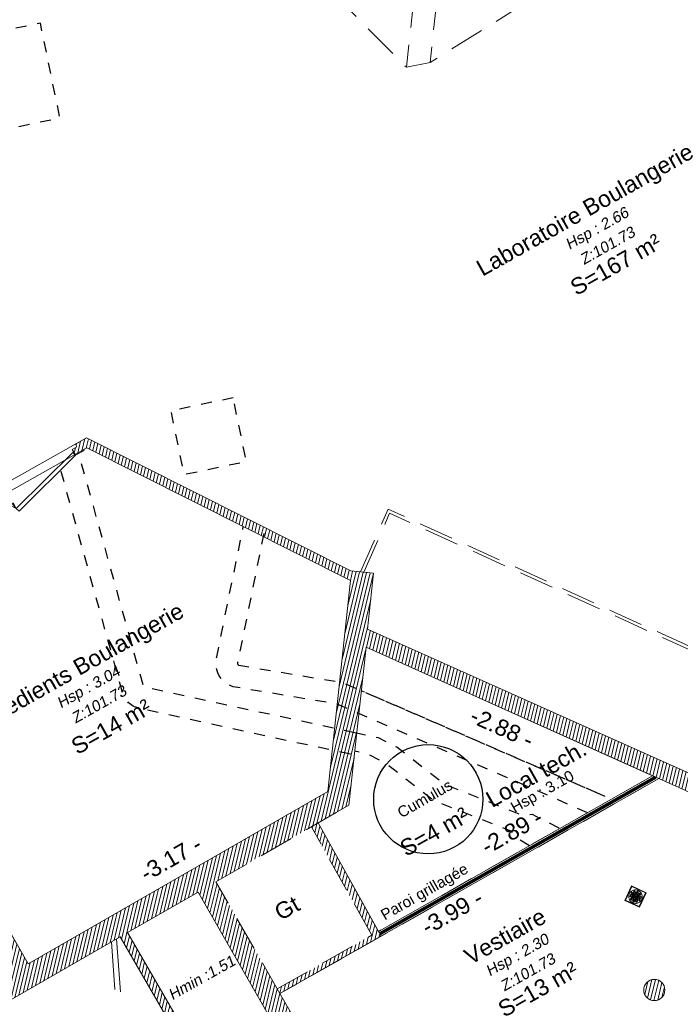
# Model space of a CAD drawing. Header units: metres. Extents: x 1525441.7 to 1525497.6, y 4222356 to 4222411.9.
# Tile 11 of 15: x 1525470.2 to 1525476.2, y 4222384 to 4222393. Entities that reach past the tile are written whole.
import ezdxf
from ezdxf.enums import TextEntityAlignment as Align

# ---------------------------------------------------------------- set-up
doc = ezdxf.new("R2010")
doc.units = ezdxf.units.M
doc.header["$LTSCALE"] = 0.1
doc.header["$PDMODE"] = 3
doc.header["$PDSIZE"] = 0.2
for name, pattern in [('AL_MUR-interrompu', [0.2, 0.05, -0.1, 0.05]), ('CACHE', [9.525, 6.35, -3.175]), ('CACHE2', [4.7625, 3.175, -1.5875])]:
    doc.linetypes.add(name, pattern=pattern)
doc.layers.get('0').update_dxf_attribs({"lineweight": 9})
doc.layers.get('Defpoints').update_dxf_attribs({"lineweight": 9})
doc.layers.add('0_Contours', color=3, linetype='Continuous', lineweight=9, plot=False)
for name, color, linetype, lineweight in [('0_Cotation', 142, 'CACHE2', 9), ('0_cotation surfaces', 152, 'Continuous', 9), ('Escalier', 35, 'Continuous', 9), ('Mur', 7, 'Continuous', 9), ('Mur-hachures', 254, 'Continuous', 9), ('Porte', 39, 'Continuous', 9), ('Poutre', 253, 'CACHE2', 9), ('Réseau_EU_Symbole', 36, 'Continuous', 9), ('Texte-Altitude', 115, 'Continuous', 9), ('Texte-divers', 7, 'Continuous', 9), ('Texte-hauteur', 112, 'CACHE', 9), ('Texte-Pièce', 166, 'Continuous', 9)]:
    doc.layers.add(name, color=color, linetype=linetype, lineweight=lineweight)
doc.layers.add('Equipement_Divers', color=253, linetype='Continuous')
doc.layers.add('Réseau_Ventillation_clim_Symbole', color=143, linetype='Continuous')
doc.styles.add('ARIAL', font='arial.ttf')
doc.styles.get("Standard").update_dxf_attribs({"font": 'arial.ttf'})
doc.dimstyles.new('Cotation', dxfattribs={"dimtxt": 0.18, "dimasz": 0.1, "dimexe": 0.18, "dimexo": 0.2, "dimgap": 0.09, "dimtad": 0, "dimzin": 0, "dimdsep": 46, "dimtxsty": 'ARIAL', "dimblk1": 'OBLIQUE', "dimblk2": 'OBLIQUE', "dimsah": 1, "dimcen": 0.09, "dimse1": 1, "dimse2": 1, "dimsd1": 1, "dimsd2": 1, "dimclrd": 252, "dimaunit": 2, "dimadec": 3, "dimazin": 0, "dimtfac": 1, "dimtix": 1, "dimtofl": 0, "dimtmove": 0, "dimatfit": 3, "dimldrblk": 'OBLIQUE', "dimfxl": 1, "dimtolj": 1, "dimtzin": 0, "dimarcsym": 0})
pattern_1 = [(76.5, (100, 0), (-0.03087274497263, 0.00741189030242), [])]

# ---------------------------------------------------------------- blocks, each defined once
blk = doc.blocks.new('*U8')
at = {"layer": 'Porte', "linetype": 'Continuous', "flags": 128}
for points in [[(-0.012, 0.044), (0.894, 0.292)], [(0.906, 0.248), (0, 0)], [(0.894, 0.292), (0.906, 0.248)], [(0.906, 0.248), (0.904, 0.172)], [(0.906, 0.248), (0.947, 0.183)], [(-0.012, 0.044), (0, 0)]]:
    blk.add_lwpolyline(points, dxfattribs=at)
at = {"layer": 'Porte', "linetype": 'Continuous'}
blk.add_arc((0.143, 0.065), 0.785, 358.4506, 13.4596, dxfattribs=at)
blk = doc.blocks.new('*D77')
at = {"layer": 'Defpoints', "color": 0, "transparency": 16777216}
for p in [(1525475.9383, 4222386.1756), (1525476.0238, 4222386.0251), (1525472.5563, 4222384.0561)]:
    blk.add_point(p, dxfattribs=at)
at = {"layer": '0_Cotation', "color": 0, "transparency": 16777216, "insert": (1525474.1316, 4222384.8019), "char_height": 0.15, "attachment_point": 5, "rotation": 29.58861, "style": 'ARIAL'}
blk.add_mtext('\\A1;-3.99 -', dxfattribs=at)
blk = doc.blocks.new('_OBLIQUE')
at = {"color": 0, "linetype": 'ByBlock'}
blk.add_line((-0.5, -0.5), (0.5, 0.5), dxfattribs=at)
blk = doc.blocks.new('*D78')
at = {"layer": 'Defpoints', "color": 0, "transparency": 16777216}
for p in [(1525472.5563, 4222384.0561), (1525473.8936, 4222381.7068), (1525473.9063, 4222381.7141)]:
    blk.add_point(p, dxfattribs=at)
at = {"layer": '0_Cotation', "color": 0, "transparency": 16777216, "insert": (1525473.1351, 4222383.5113), "char_height": 0.15, "attachment_point": 5, "rotation": 299.96078, "style": 'ARIAL'}
blk.add_mtext('\\A1;-2.70 -', dxfattribs=at)
blk = doc.blocks.new('*D83')
at = {"layer": 'Defpoints', "color": 0, "transparency": 16777216}
for p in [(1525472.9947, 4222385.9077), (1525472.9947, 4222385.9077), (1525470.2509, 4222384.3285)]:
    blk.add_point(p, dxfattribs=at)
at = {"layer": '0_Cotation', "color": 0, "transparency": 16777216, "insert": (1525471.5579, 4222385.2931), "char_height": 0.15, "attachment_point": 5, "rotation": 29.92257, "style": 'ARIAL'}
blk.add_mtext('\\A1;-3.17 -', dxfattribs=at)
blk = doc.blocks.new('*D84')
at = {"layer": 'Defpoints', "color": 0, "transparency": 16777216}
for p in [(1525468.3346, 4222387.6721), (1525470.2509, 4222384.3285), (1525470.2509, 4222384.3285)]:
    blk.add_point(p, dxfattribs=at)
at = {"layer": '0_Cotation', "color": 0, "transparency": 16777216, "insert": (1525469.5976, 4222386.1964), "char_height": 0.15, "attachment_point": 5, "rotation": 299.81864, "style": 'ARIAL'}
blk.add_mtext('\\A1;-3.85 -', dxfattribs=at)
blk = doc.blocks.new('Floor+Drain+100x100')
at = {"lineweight": 0}
for p, q in [((0, -100), (0, 0)), ((0, 0), (100, 0)), ((100, 0), (100, -100)), ((97, -3), (3, -3)), ((3, -3), (3, -97)), ((8.2, -45.6), (8, -50)), ((8, -50), (8.2, -54.4)), ((8.9, -41.3), (8.2, -45.6)), ((8.2, -54.4), (8.9, -58.7)), ((10.1, -37), (8.9, -41.3)), ((8.9, -58.7), (10.1, -63)), ((11.6, -32.9), (10.1, -37)), ((13.6, -29), (11.6, -32.9)), ((16, -25.3), (13.6, -29)), ((18.8, -21.9), (16, -25.3)), ((17.5, -35.4), (22.6, -35.4)), ((17.5, -35.4), (17.5, -63.4)), ((21.9, -18.8), (18.8, -21.9)), ((25.3, -16), (21.9, -18.8)), ((22.6, -35.4), (22.6, -63.4)), ((29, -13.6), (25.3, -16)), ((27.1, -19.5), (32.2, -19.5)), ((27.1, -19.5), (27.1, -47.5)), ((27.1, -47.5), (32.2, -47.5)), ((27.1, -52.5), (32.2, -52.5)), ((27.1, -52.5), (27.1, -80.5)), ((32.9, -11.6), (29, -13.6)), ((32.2, -19.5), (32.2, -47.5)), ((32.2, -52.5), (32.2, -80.5)), ((37, -10.1), (32.9, -11.6)), ((41.3, -8.9), (37, -10.1)), ((37.3, -19.5), (42.4, -19.5)), ((37.3, -19.5), (37.3, -47.5)), ((37.3, -47.5), (42.4, -47.5)), ((37.3, -52.5), (42.4, -52.5)), ((37.3, -52.5), (37.3, -80.5)), ((45.6, -8.2), (41.3, -8.9)), ((42.4, -19.5), (42.4, -47.5)), ((42.4, -52.5), (42.4, -80.5)), ((50, -8), (45.6, -8.2)), ((47.8, -13.2), (47.5, -13.8)), ((47.5, -13.8), (47.5, -14.4)), ((47.5, -14.4), (47.5, -15.1)), ((47.5, -15.1), (47.8, -15.7)), ((47.5, -19.5), (52.5, -19.5)), ((47.5, -19.5), (47.5, -47.5)), ((47.5, -47.5), (52.5, -47.5)), ((47.5, -52.5), (52.5, -52.5)), ((47.5, -52.5), (47.5, -80.5)), ((47.7, -13.8), (47.6, -14.4)), ((47.6, -14.4), (47.7, -15.1)), ((48, -13.3), (47.7, -13.8)), ((47.7, -15.1), (48, -15.6)), ((48.2, -12.6), (47.8, -13.2)), ((47.8, -15.7), (48.2, -16.2)), ((48.3, -12.8), (48, -13.3)), ((48, -15.6), (48.3, -16.1)), ((48.7, -12.2), (48.2, -12.6)), ((48.2, -16.2), (48.7, -16.6)), ((48.8, -12.4), (48.3, -12.8)), ((48.3, -16.1), (48.8, -16.5)), ((49.3, -12), (48.7, -12.2)), ((48.7, -14.1), (49.7, -14.1)), ((48.7, -14.8), (48.7, -14.1)), ((49.7, -14.8), (48.7, -14.8)), ((48.7, -16.6), (49.3, -16.9)), ((49.4, -12.2), (48.8, -12.4)), ((48.8, -16.5), (49.4, -16.7)), ((50, -11.9), (49.3, -12)), ((49.3, -16.9), (50, -17)), ((50, -12.1), (49.4, -12.2)), ((49.4, -16.7), (50, -16.8)), ((49.7, -14.1), (49.7, -13.2)), ((49.7, -13.2), (50.3, -13.2)), ((49.7, -15.7), (49.7, -14.8)), ((50.3, -15.7), (49.7, -15.7)), ((54.4, -8.2), (50, -8)), ((50.7, -12), (50, -11.9)), ((50.6, -12.2), (50, -12.1)), ((50, -16.8), (50.6, -16.7)), ((50, -17), (50.7, -16.9)), ((50.3, -13.2), (50.3, -14.1)), ((50.3, -14.1), (51.3, -14.1)), ((50.3, -14.8), (50.3, -15.7)), ((51.3, -14.8), (50.3, -14.8)), ((51.2, -12.4), (50.6, -12.2)), ((50.6, -16.7), (51.2, -16.5)), ((51.3, -12.2), (50.7, -12)), ((50.7, -16.9), (51.3, -16.6)), ((51.7, -12.8), (51.2, -12.4)), ((51.2, -16.5), (51.7, -16.1)), ((51.8, -12.6), (51.3, -12.2)), ((51.3, -14.1), (51.3, -14.8)), ((51.3, -16.6), (51.8, -16.2)), ((52, -13.3), (51.7, -12.8)), ((51.7, -16.1), (52, -15.6)), ((52.2, -13.2), (51.8, -12.6)), ((51.8, -16.2), (52.2, -15.7)), ((52.3, -13.8), (52, -13.3)), ((52, -15.6), (52.3, -15.1)), ((52.5, -13.8), (52.2, -13.2)), ((52.2, -15.7), (52.5, -15.1)), ((52.4, -14.4), (52.3, -13.8)), ((52.3, -15.1), (52.4, -14.4)), ((52.5, -14.4), (52.5, -13.8)), ((52.5, -15.1), (52.5, -14.4)), ((52.5, -19.5), (52.5, -47.5)), ((52.5, -52.5), (52.5, -80.5)), ((58.7, -8.9), (54.4, -8.2)), ((57.6, -19.5), (62.7, -19.5)), ((57.6, -19.5), (57.6, -47.5)), ((57.6, -47.5), (62.7, -47.5)), ((57.6, -52.5), (62.7, -52.5)), ((57.6, -52.5), (57.6, -80.5)), ((63, -10.1), (58.7, -8.9)), ((62.7, -19.5), (62.7, -47.5)), ((62.7, -52.5), (62.7, -80.5)), ((67.1, -11.6), (63, -10.1)), ((71, -13.6), (67.1, -11.6)), ((67.8, -19.5), (72.9, -19.5)), ((67.8, -19.5), (67.8, -47.5)), ((67.8, -47.5), (72.9, -47.5)), ((67.8, -52.5), (72.9, -52.5)), ((67.8, -52.5), (67.8, -80.5)), ((74.7, -16), (71, -13.6)), ((72.9, -19.5), (72.9, -47.5)), ((72.9, -52.5), (72.9, -80.5)), ((78.1, -18.8), (74.7, -16)), ((81.2, -21.9), (78.1, -18.8)), ((78.5, -35.4), (83.6, -35.4)), ((78.5, -35.4), (78.5, -63.4)), ((84, -25.3), (81.2, -21.9)), ((83.6, -35.4), (83.6, -63.4)), ((86.4, -29), (84, -25.3)), ((88.4, -32.9), (86.4, -29)), ((89.9, -37), (88.4, -32.9)), ((91.1, -41.3), (89.9, -37)), ((89.9, -63), (91.1, -58.7)), ((91.8, -45.6), (91.1, -41.3)), ((91.1, -58.7), (91.8, -54.4)), ((92, -50), (91.8, -45.6)), ((91.8, -54.4), (92, -50)), ((97, -97), (97, -3)), ((100, -100), (0, -100)), ((3, -97), (97, -97)), ((10.1, -63), (11.6, -67.1)), ((11.6, -67.1), (13.6, -71)), ((13.6, -71), (16, -74.7)), ((16, -74.7), (18.8, -78.1)), ((17.5, -63.4), (22.6, -63.4)), ((18.8, -78.1), (21.9, -81.2)), ((21.9, -81.2), (25.3, -84)), ((25.3, -84), (29, -86.4)), ((27.1, -80.5), (32.2, -80.5)), ((29, -86.4), (32.9, -88.4)), ((32.9, -88.4), (37, -89.9)), ((37, -89.9), (41.3, -91.1)), ((37.3, -80.5), (42.4, -80.5)), ((41.3, -91.1), (45.6, -91.8)), ((45.6, -91.8), (50, -92)), ((47.5, -80.5), (52.5, -80.5)), ((47.8, -84.3), (47.5, -84.9)), ((47.5, -84.9), (47.5, -85.6)), ((47.5, -85.6), (47.5, -86.2)), ((47.5, -86.2), (47.8, -86.8)), ((47.7, -84.9), (47.6, -85.6)), ((47.7, -84.9), (47.6, -85.6)), ((47.6, -85.6), (47.7, -86.2)), ((47.6, -85.6), (47.7, -86.2)), ((48, -84.4), (47.7, -84.9)), ((47.9, -84.4), (47.7, -84.9)), ((47.7, -86.2), (47.9, -86.8)), ((47.7, -86.2), (48, -86.7)), ((48.2, -83.8), (47.8, -84.3)), ((47.8, -86.8), (48.2, -87.4)), ((48.3, -83.9), (47.9, -84.4)), ((47.9, -86.8), (48.3, -87.3)), ((48.3, -83.9), (48, -84.4)), ((48, -86.7), (48.3, -87.2)), ((48.7, -83.4), (48.2, -83.8)), ((48.2, -87.4), (48.7, -87.8)), ((48.8, -83.5), (48.3, -83.9)), ((48.8, -83.5), (48.3, -83.9)), ((48.3, -87.2), (48.8, -87.6)), ((48.3, -87.3), (48.8, -87.6)), ((49.3, -83.1), (48.7, -83.4)), ((48.7, -85.9), (48.7, -85.2)), ((48.7, -85.2), (49.7, -85.2)), ((49.7, -85.9), (48.7, -85.9)), ((48.7, -87.8), (49.3, -88)), ((49.4, -83.2), (48.8, -83.5)), ((49.4, -83.3), (48.8, -83.5)), ((48.8, -87.6), (49.4, -87.9)), ((48.8, -87.6), (49.4, -87.8)), ((50, -83), (49.3, -83.1)), ((49.3, -88), (50, -88.1)), ((50, -83.2), (49.4, -83.2)), ((50, -83.2), (49.4, -83.3)), ((49.4, -87.8), (50, -87.9)), ((49.4, -87.9), (50, -88)), ((49.7, -85.2), (49.7, -84.3)), ((49.7, -84.3), (50.3, -84.3)), ((49.7, -86.8), (49.7, -85.9)), ((49.7, -86.8), (50.3, -86.8)), ((50.7, -83.1), (50, -83)), ((50.6, -83.2), (50, -83.2)), ((50.6, -83.3), (50, -83.2)), ((50, -87.9), (50.6, -87.8)), ((50, -88), (50.6, -87.9)), ((50, -88.1), (50.7, -88)), ((50, -92), (54.4, -91.8)), ((50.3, -85.2), (50.3, -84.3)), ((50.3, -85.2), (51.3, -85.2)), ((51.3, -85.9), (50.3, -85.9)), ((50.3, -86.8), (50.3, -85.9)), ((51.2, -83.5), (50.6, -83.2)), ((51.2, -83.5), (50.6, -83.3)), ((50.6, -87.8), (51.2, -87.6)), ((50.6, -87.9), (51.2, -87.6)), ((51.3, -83.4), (50.7, -83.1)), ((50.7, -88), (51.3, -87.8)), ((51.7, -83.9), (51.2, -83.5)), ((51.7, -83.9), (51.2, -83.5)), ((51.2, -87.6), (51.7, -87.2)), ((51.2, -87.6), (51.7, -87.3)), ((51.8, -83.8), (51.3, -83.4)), ((51.3, -85.2), (51.3, -85.9)), ((51.3, -87.8), (51.8, -87.4)), ((52, -84.4), (51.7, -83.9)), ((52.1, -84.4), (51.7, -83.9)), ((51.7, -87.2), (52, -86.7)), ((51.7, -87.3), (52.1, -86.8)), ((52.2, -84.3), (51.8, -83.8)), ((51.8, -87.4), (52.2, -86.8)), ((52.3, -84.9), (52, -84.4)), ((52, -86.7), (52.3, -86.2)), ((52.3, -84.9), (52.1, -84.4)), ((52.1, -86.8), (52.3, -86.2)), ((52.5, -84.9), (52.2, -84.3)), ((52.2, -86.8), (52.5, -86.2)), ((52.4, -85.6), (52.3, -84.9)), ((52.4, -85.6), (52.3, -84.9)), ((52.3, -86.2), (52.4, -85.6)), ((52.3, -86.2), (52.4, -85.6)), ((52.5, -85.6), (52.5, -84.9)), ((52.5, -86.2), (52.5, -85.6)), ((54.4, -91.8), (58.7, -91.1)), ((57.6, -80.5), (62.7, -80.5)), ((58.7, -91.1), (63, -89.9)), ((63, -89.9), (67.1, -88.4)), ((67.1, -88.4), (71, -86.4)), ((67.8, -80.5), (72.9, -80.5)), ((71, -86.4), (74.7, -84)), ((74.7, -84), (78.1, -81.2)), ((78.1, -81.2), (81.2, -78.1)), ((78.5, -63.4), (83.6, -63.4)), ((81.2, -78.1), (84, -74.7)), ((84, -74.7), (86.4, -71)), ((86.4, -71), (88.4, -67.1)), ((88.4, -67.1), (89.9, -63))]:
    blk.add_line(p, q, dxfattribs=at)
blk = doc.blocks.new('*D115')
at = {"layer": 'Defpoints', "color": 0, "transparency": 16777216}
for p in [(1525473.3441, 4222387.2275), (1525475.9672, 4222386.0504), (1525475.9005, 4222385.9017)]:
    blk.add_point(p, dxfattribs=at)
at = {"layer": '0_Cotation', "color": 0, "transparency": 16777216, "insert": (1525474.5889, 4222386.4902), "char_height": 0.15, "attachment_point": 5, "rotation": 335.8324, "style": 'ARIAL'}
blk.add_mtext('\\A1;-2.88 -', dxfattribs=at)
blk = doc.blocks.new('*D116')
at = {"layer": 'Defpoints', "color": 0, "transparency": 16777216}
for p in [(1525475.8726, 4222386.217), (1525475.9672, 4222386.0504), (1525473.4575, 4222384.6254)]:
    blk.add_point(p, dxfattribs=at)
at = {"layer": '0_Cotation', "color": 0, "transparency": 16777216, "insert": (1525474.6792, 4222385.5394), "char_height": 0.15, "attachment_point": 5, "rotation": 29.58861, "style": 'ARIAL'}
blk.add_mtext('\\A1;-2.89 -', dxfattribs=at)
blk = doc.blocks.new('*D119')
at = {"layer": 'Defpoints', "color": 0, "transparency": 16777216}
for p in [(1525473.3441, 4222387.2275), (1525475.9672, 4222386.0504), (1525475.9005, 4222385.9017)]:
    blk.add_point(p, dxfattribs=at)
at = {"layer": '0_Cotation', "color": 0, "transparency": 16777216, "insert": (1525474.5889, 4222386.4902), "char_height": 0.15, "attachment_point": 5, "rotation": 335.8324, "style": 'ARIAL'}
blk.add_mtext('\\A1;-2.88 -', dxfattribs=at)
blk = doc.blocks.new('*D120')
at = {"layer": 'Defpoints', "color": 0, "transparency": 16777216}
for p in [(1525475.8726, 4222386.217), (1525475.9672, 4222386.0504), (1525473.4575, 4222384.6254)]:
    blk.add_point(p, dxfattribs=at)
at = {"layer": '0_Cotation', "color": 0, "transparency": 16777216, "insert": (1525474.6792, 4222385.5394), "char_height": 0.15, "attachment_point": 5, "rotation": 29.58861, "style": 'ARIAL'}
blk.add_mtext('\\A1;-2.89 -', dxfattribs=at)

msp = doc.modelspace()

# ---------------------------------------------------------------- hatches: boundary and pattern name
at = {"layer": 'Mur-hachures'}
h = msp.add_hatch(dxfattribs=at)
h.set_pattern_fill('ANSI31', color=256, scale=0.01, angle=31.5)
h.set_pattern_definition([(76.5, (0, 0), (-0.03087274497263, 0.00741189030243), [])])
h.paths.add_polyline_path([(1525475.8982, 4222384.0415, 1), (1525476.067, 4222384.1374, 1)])

# ---------------------------------------------------------------- linework, layer by layer
at = {"layer": '0_Contours', "flags": 128}
msp.add_lwpolyline([(1525483.4706, 4222382.7748), (1525481.8103, 4222382.4204), (1525479.5767, 4222381.9437), (1525479.3144, 4222382.449), (1525479.205, 4222382.3872), (1525478.4866, 4222383.648), (1525478.4692, 4222383.6381), (1525478.447, 4222383.6772), (1525478.4361, 4222383.671), (1525477.3908, 4222385.5057), (1525477.736, 4222385.8887), (1525477.58, 4222386.0293), (1525477.2404, 4222385.6524), (1525473.3582, 4222387.3945), (1525473.4132, 4222387.9042), (1525473.2042, 4222387.9267), (1525470.7864, 4222389.1451), (1525468.2948, 4222387.7415), (1525465.8466, 4222392.0132), (1525467.1977, 4222395.4343)], dxfattribs=at)
for points in [[(1525470.2509, 4222384.3285), (1525472.9947, 4222385.9077), (1525473.203, 4222387.8377), (1525470.7885, 4222389.0545), (1525468.3346, 4222387.6721)], [(1525472.5563, 4222384.0561), (1525473.9063, 4222381.7141), (1525476.6336, 4222383.2632), (1525476.8831, 4222382.8134), (1525478.2741, 4222383.6359), (1525477.2182, 4222385.4891), (1525476.0238, 4222386.0251)]]:
    msp.add_lwpolyline(points, close=True, dxfattribs=at)
at = {"layer": 'Equipement_Divers', "const_width": 0.03, "flags": 128}
msp.add_lwpolyline([(1525473.4694, 4222384.6034), (1525475.9955, 4222386.0378)], dxfattribs=at)
at = {"layer": 'Equipement_Divers'}
msp.add_circle((1525473.9141, 4222385.8357), 0.5, dxfattribs=at)
at = {"layer": 'Escalier', "linetype": 'CACHE'}
for points in [[(1525471.1689, 4222383.1226), (1525471.061, 4222384.5574)], [(1525471.1172, 4222383.1437), (1525471.013, 4222384.5297)]]:
    msp.add_lwpolyline(points, dxfattribs=at)
at = {"layer": 'Mur', "flags": 128}
for points in [[(1525470.6838, 4222389.0873), (1525470.7864, 4222389.1451)], [(1525470.6838, 4222389.0873), (1525470.6985, 4222389.0611)], [(1525470.7864, 4222389.1451), (1525473.2042, 4222387.9267)], [(1525470.6556, 4222389.037), (1525470.6985, 4222389.0611)], [(1525470.6556, 4222389.037), (1525470.685, 4222388.9847)], [(1525470.685, 4222388.9847), (1525470.7634, 4222389.0288)], [(1525470.7585, 4222389.0376), (1525470.7885, 4222389.0545)], [(1525470.7585, 4222389.0376), (1525470.7634, 4222389.0288)], [(1525470.7885, 4222389.0545), (1525473.203, 4222387.8377)], [(1525473.2042, 4222387.9267), (1525473.4132, 4222387.9042)], [(1525473.3582, 4222387.3945), (1525473.4132, 4222387.9042)], [(1525470.2509, 4222384.3285), (1525472.9947, 4222385.9077), (1525473.203, 4222387.8377)], [(1525473.3582, 4222387.3945), (1525477.2404, 4222385.6524), (1525477.58, 4222386.0293)], [(1525473.188, 4222385.7816), (1525473.3441, 4222387.2275), (1525476.0238, 4222386.0251)], [(1525476.0238, 4222386.0251), (1525472.5563, 4222384.0561)], [(1525478.2741, 4222383.6359), (1525477.2182, 4222385.4891), (1525476.0238, 4222386.0251)], [(1525472.5563, 4222384.0561), (1525473.4818, 4222384.5817), (1525472.905, 4222385.6187)], [(1525469.9054, 4222384.9314), (1525470.2509, 4222384.3285)], [(1525471.8068, 4222384.9866), (1525471.1622, 4222384.6156)], [(1525472.9015, 4222383.0708), (1525471.8068, 4222384.9866)], [(1525471.0929, 4222384.5757), (1525468.7604, 4222383.2333)], [(1525471.0929, 4222384.5757), (1525472.2342, 4222382.6017)], [(1525471.1622, 4222384.6156), (1525472.2778, 4222382.6861)], [(1525473.9063, 4222381.7141), (1525472.5563, 4222384.0561)]]:
    msp.add_lwpolyline(points, dxfattribs=at)
at = {"layer": 'Mur', "linetype": 'CACHE', "ltscale": 0.5}
for points in [[(1525472.5563, 4222384.0561), (1525471.9707, 4222385.0809), (1525473.188, 4222385.7816)], [(1525472.5316, 4222384.0996), (1525473.3966, 4222384.5908), (1525472.8438, 4222385.5847)]]:
    msp.add_lwpolyline(points, dxfattribs=at)
at = {"layer": 'Mur'}
msp.add_circle((1525475.9826, 4222384.0894), 0.097, dxfattribs=at)
at = {"layer": 'Poutre', "flags": 128}
for points in [[(1525466.4148, 4222391.0217), (1525467.85, 4222394.6497), (1525470.9774, 4222395.2875), (1525473.7154, 4222392.5369), (1525473.9311, 4222392.58), (1525477.1941, 4222394.6214), (1525480.0904, 4222393.3121), (1525480.704, 4222389.4958), (1525480.7544, 4222389.4503)], [(1525473.7869, 4222393.2162), (1525473.7154, 4222392.5369)], [(1525473.9969, 4222393.1969), (1525473.9311, 4222392.58)], [(1525473.293, 4222387.9171), (1525473.5458, 4222388.4919), (1525478.0448, 4222386.4435)], [(1525473.3231, 4222387.9139), (1525473.5605, 4222388.4535), (1525478.0245, 4222386.421)], [(1525476.0238, 4222386.0251), (1525472.5563, 4222384.0561)], [(1525475.9672, 4222386.0504), (1525473.4575, 4222384.6254)]]:
    msp.add_lwpolyline(points, dxfattribs=at)
at = {"layer": 'Réseau_Ventillation_clim_Symbole', "linetype": 'CACHE2', "ltscale": 0.3, "flags": 128}
for points in [[(1525469.4822, 4222392.7594), (1525469.6598, 4222391.8928), (1525470.5417, 4222392.0736), (1525470.364, 4222392.9402)], [(1525472.1274, 4222389.5108), (1525471.556, 4222389.3913), (1525471.6776, 4222388.8098), (1525472.249, 4222388.9293)]]:
    msp.add_lwpolyline(points, close=True, dxfattribs=at)
msp.add_lwpolyline([(1525473.2432, 4222386.4425), (1525471.308, 4222386.8653), (1525470.715, 4222389.0016)], dxfattribs=at)
msp.add_lwpolyline([(1525473.2005, 4222386.2471), (1525471.2653, 4222386.6699, -0.278096), (1525471.1153, 4222386.8118), (1525470.5355, 4222388.9005)], format="xyb", dxfattribs=at)

# ---------------------------------------------------------------- block references
at = {"layer": 'Porte', "xscale": 0.7747102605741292, "yscale": 0.7747102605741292, "zscale": 0.7747102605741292, "rotation": 209.3959079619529}
msp.add_blockref('*U8', (1525470.6602, 4222389.0098), dxfattribs=at)
at = {"layer": 'Réseau_EU_Symbole', "xscale": 0.001467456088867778, "yscale": 0.001467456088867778, "zscale": 0.001467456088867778, "rotation": 334.9858645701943}
msp.add_blockref('Floor+Drain+100x100', (1525475.7754, 4222385.0417), dxfattribs=at)

# ---------------------------------------------------------------- texts
at = {"layer": '0_cotation surfaces', "style": 'ARIAL'}
for s, p in [('S=167 m²', (1525475.6301, 4222390.7319)), ('S=14 m²', (1525471.0112, 4222386.5005)), ('S=13 m²', (1525474.9186, 4222384.0955))]:
    msp.add_text(s, height=0.15, rotation=29.44197, dxfattribs=at).set_placement(p, align=Align.MIDDLE_CENTER)
at = {"layer": 'Texte-Altitude', "oblique": 9}
for p in [(1525475.578, 4222390.8616), (1525470.9235, 4222386.6622), (1525474.8486, 4222384.2092)]:
    msp.add_text('Z:101.73', height=0.1, rotation=29.44193, dxfattribs=at).set_placement(p, align=Align.CENTER)
at = {"layer": 'Texte-hauteur', "oblique": 9}
for s, p in [('Hsp : 2.66', (1525475.4821, 4222391.0205)), ('Hsp : 3.04', (1525470.8275, 4222386.821)), ('Hsp : 2.30', (1525474.7527, 4222384.368)), ('Hmin :1.51', (1525471.8648, 4222384.1593))]:
    msp.add_text(s, height=0.1, rotation=29.44193, dxfattribs=at).set_placement(p, align=Align.CENTER)
at = {"layer": 'Texte-hauteur', "linetype": 'AL_MUR-interrompu', "insert": (1525474.9327, 4222385.9516), "char_height": 0.1, "width": 0.638388, "attachment_point": 2, "rotation": 29.44193}
msp.add_mtext('Hsp : 3.10', dxfattribs=at)
msp.add_mtext('Hsp : 3.10', dxfattribs=at)
at = {"layer": 'Texte-Pièce'}
for s, rotation, p in [('Laboratoire Boulangerie', 29.44193, (1525475.3835, 4222391.1685)), ('Ingrédients Boulangerie', 29.44193, (1525470.729, 4222386.9691)), ('Gt', 29.17089, (1525472.6573, 4222384.7745)), ('Gt', 29.17089, (1525472.6573, 4222384.7745)), ('Vestiaire', 29.44193, (1525474.6541, 4222384.516))]:
    msp.add_text(s, height=0.15, rotation=rotation, dxfattribs=at).set_placement(p, align=Align.CENTER)
at = {"layer": 'Texte-Pièce', "linetype": 'AL_MUR-interrompu', "insert": (1525474.8646, 4222386.1338), "char_height": 0.15, "width": 1.044048, "attachment_point": 2, "rotation": 29.44193}
msp.add_mtext('Local tech.', dxfattribs=at)
msp.add_mtext('Local tech.', dxfattribs=at)

# ---------------------------------------------------------------- dimensions: what is measured, and where the dimension line sits
at = {"layer": '0_Cotation'}
for base, p1, p2, angle, picture, middle in [((1525470.2509, 4222384.3285), (1525468.3346, 4222387.6721), (1525470.2509, 4222384.3285), 299.81864, '*D84', (1525469.5976, 4222386.1964)), ((1525475.9383, 4222386.1756), (1525472.5563, 4222384.0561), (1525476.0238, 4222386.0251), 29.58861, '*D77', (1525474.1316, 4222384.8019)), ((1525472.9947, 4222385.9077), (1525470.2509, 4222384.3285), (1525472.9947, 4222385.9077), 29.92257, '*D83', (1525471.5579, 4222385.2931)), ((1525473.8936, 4222381.7068), (1525472.5563, 4222384.0561), (1525473.9063, 4222381.7141), 299.96078, '*D78', (1525473.1351, 4222383.5113))]:
    dim = msp.add_linear_dim(base=base, p1=p1, p2=p2, angle=angle, dimstyle='Cotation', override={"dimtxt": 0.15, "dimpost": '-<> -', "dimtmove": 2}, dxfattribs=at)
    dim.commit()
    dim.dimension.update_dxf_attribs({"geometry": picture, "text_midpoint": middle, "dimtype": 161})

# ---------------------------------------------------------------- next in the draw order: texts
at = {"layer": 'Texte-divers', "char_height": 0.1, "attachment_point": 8, "rotation": 29.85337, "style": 'ARIAL', "bg_fill": 3, "box_fill_scale": 1, "bg_fill_color": 256, "bg_fill_transparency": 0}
for s, insert in [('Cumulus', (1525473.9078, 4222385.7963)), ('Paroi grillagée', (1525473.9174, 4222384.9207))]:
    msp.add_mtext(s, dxfattribs=dict(at, insert=insert))

# ---------------------------------------------------------------- next in the draw order: linework, layer by layer
at = {"layer": 'Equipement_Divers', "const_width": 0.03, "flags": 128}
msp.add_lwpolyline([(1525473.4694, 4222384.6034), (1525475.9955, 4222386.0378)], dxfattribs=at)
at = {"layer": 'Equipement_Divers'}
msp.add_circle((1525473.9141, 4222385.8357), 0.5, dxfattribs=at)
at = {"layer": 'Poutre', "flags": 128}
for points in [[(1525476.0238, 4222386.0251), (1525472.5563, 4222384.0561)], [(1525475.9672, 4222386.0504), (1525473.4575, 4222384.6254)]]:
    msp.add_lwpolyline(points, dxfattribs=at)

# ---------------------------------------------------------------- next in the draw order: texts
at = {"layer": '0_cotation surfaces', "style": 'ARIAL'}
msp.add_text('S=4 m²', height=0.15, rotation=29.44197, dxfattribs=at).set_placement((1525473.9694, 4222385.5386), align=Align.MIDDLE_CENTER)

# ---------------------------------------------------------------- next in the draw order: dimensions: what is measured, and where the dimension line sits
at = {"layer": '0_Cotation'}
dim = msp.add_aligned_dim(p1=(1525473.3441, 4222387.2275), p2=(1525475.9672, 4222386.0504), distance=-0.1631, dimstyle='Cotation', override={"dimtxt": 0.15, "dimpost": '-<> -', "dimtmove": 2}, dxfattribs=at)
dim.commit()
dim.dimension.update_dxf_attribs({"geometry": '*D115', "text_midpoint": (1525474.5889, 4222386.4902)})
dim = msp.add_linear_dim(base=(1525475.8726, 4222386.217), p1=(1525473.4575, 4222384.6254), p2=(1525475.9672, 4222386.0504), angle=29.58861, dimstyle='Cotation', override={"dimtxt": 0.15, "dimpost": '-<> -', "dimtmove": 2}, dxfattribs=at)
dim.commit()
dim.dimension.update_dxf_attribs({"geometry": '*D116', "text_midpoint": (1525474.6792, 4222385.5394), "dimtype": 161})

# ---------------------------------------------------------------- next in the draw order: texts
at = {"layer": 'Texte-divers', "char_height": 0.1, "attachment_point": 8, "rotation": 29.85337, "style": 'ARIAL', "bg_fill": 3, "box_fill_scale": 1, "bg_fill_color": 256, "bg_fill_transparency": 0}
for s, insert in [('Cumulus', (1525473.9078, 4222385.7963)), ('Paroi grillagée', (1525473.9174, 4222384.9207))]:
    msp.add_mtext(s, dxfattribs=dict(at, insert=insert))

# ---------------------------------------------------------------- next in the draw order: hatches: boundary and pattern name
at = {"layer": 'Mur-hachures'}
h = msp.add_hatch(dxfattribs=at)
h.set_pattern_fill('ANSI31', color=256, scale=0.01, angle=31.5)
h.set_pattern_definition(pattern_1)
h.paths.add_polyline_path([(1525473.3441, 4222387.2275), (1525476.0238, 4222386.0251), (1525477.2182, 4222385.4891), (1525478.2741, 4222383.6359), (1525476.8831, 4222382.8134), (1525476.6336, 4222383.2632), (1525475.2494, 4222382.477), (1525475.284, 4222382.4162), (1525476.6067, 4222383.1674), (1525476.8568, 4222382.7166), (1525478.4126, 4222383.6364), (1525478.4717, 4222383.5328), (1525478.5325, 4222383.5674), (1525478.4866, 4222383.648), (1525478.4692, 4222383.6381), (1525478.447, 4222383.6772), (1525478.4361, 4222383.671), (1525477.3908, 4222385.5057), (1525477.736, 4222385.8887), (1525477.58, 4222386.0293), (1525477.2404, 4222385.6524), (1525473.3582, 4222387.3945), (1525473.4132, 4222387.9042), (1525473.2042, 4222387.9267), (1525470.7864, 4222389.1451), (1525470.6838, 4222389.0873), (1525470.6985, 4222389.0611), (1525470.6556, 4222389.037), (1525470.685, 4222388.9847), (1525470.7634, 4222389.0288), (1525470.7585, 4222389.0376), (1525470.7885, 4222389.0545), (1525473.203, 4222387.8377), (1525472.9947, 4222385.9077), (1525470.2509, 4222384.3285), (1525469.9054, 4222384.9314), (1525469.7786, 4222384.8587), (1525469.7509, 4222384.907), (1525469.6988, 4222384.8772), (1525469.7413, 4222384.803), (1525469.7726, 4222384.821), (1525470.0971, 4222384.2548), (1525467.3613, 4222382.6802), (1525465.5147, 4222383.5118), (1525465.4303, 4222383.3245), (1525465.885, 4222383.1197), (1525465.4573, 4222378.8871), (1525464.9475, 4222378.7806), (1525464.992, 4222378.5675), (1525465.4958, 4222378.6727), (1525466.5363, 4222376.8344), (1525466.5189, 4222376.8245), (1525466.5607, 4222376.7507), (1525466.6129, 4222376.7802), (1525466.5835, 4222376.8322), (1525466.6955, 4222376.8957), (1525466.6042, 4222377.057), (1525467.4255, 4222377.528), (1525467.3907, 4222377.5887), (1525466.5698, 4222377.1179), (1525465.9963, 4222378.1309), (1525466.2898, 4222378.297), (1525466.0211, 4222378.7717), (1525465.7277, 4222378.6056), (1525465.6188, 4222378.7979), (1525465.7352, 4222379.9488), (1525467.4663, 4222380.9362), (1525467.4564, 4222380.9535), (1525467.4817, 4222380.968), (1525467.4669, 4222380.994), (1525467.4351, 4222380.9759), (1525467.4278, 4222380.9887), (1525467.3947, 4222380.9698), (1525467.4168, 4222380.9309), (1525465.7376, 4222379.9732), (1525466.0482, 4222383.0462), (1525467.3875, 4222382.4431), (1525468.582, 4222383.1306), (1525469.2311, 4222382.0002), (1525469.145, 4222381.9511), (1525469.1598, 4222381.9251), (1525468.3216, 4222381.447), (1525468.3067, 4222381.473), (1525468.2748, 4222381.4548), (1525468.2995, 4222381.4114), (1525469.2559, 4222381.9568), (1525470.6806, 4222379.4756), (1525468.1138, 4222378.0034), (1525468.1486, 4222377.9427), (1525470.7154, 4222379.4148), (1525470.8192, 4222379.234), (1525470.9977, 4222379.3365), (1525468.7604, 4222383.2333), (1525471.0929, 4222384.5757), (1525472.2342, 4222382.6017), (1525472.2676, 4222382.6217), (1525472.242, 4222382.6646), (1525472.2778, 4222382.6861), (1525471.1622, 4222384.6156), (1525471.8068, 4222384.9866), (1525472.9015, 4222383.0708), (1525472.8745, 4222383.0547), (1525472.9053, 4222383.0032), (1525472.9313, 4222383.0187), (1525473.7843, 4222381.5259), (1525473.8325, 4222381.5533), (1525473.816, 4222381.5823), (1525474.5561, 4222382.0027), (1525474.5215, 4222382.0636), (1525473.9063, 4222381.7141), (1525472.5563, 4222384.0561), (1525471.9707, 4222385.0809), (1525473.188, 4222385.7816)])
h = msp.add_hatch(dxfattribs=at)
h.set_pattern_fill('ANSI31', color=256, scale=0.01, angle=31.5)
h.set_pattern_definition(pattern_1)
h.paths.add_polyline_path([(1525472.905, 4222385.6187), (1525472.8443, 4222385.5838), (1525473.3966, 4222384.5908), (1525472.5314, 4222384.0996), (1525472.5563, 4222384.0561), (1525473.4818, 4222384.5817)])

# ---------------------------------------------------------------- next in the draw order: linework, layer by layer
at = {"layer": '0_Contours', "flags": 128}
msp.add_lwpolyline([(1525473.3441, 4222387.2275), (1525475.9672, 4222386.0504), (1525473.4575, 4222384.6254), (1525472.905, 4222385.6187), (1525473.188, 4222385.7816)], close=True, dxfattribs=at)
at = {"layer": 'Réseau_Ventillation_clim_Symbole', "linetype": 'CACHE2', "ltscale": 0.3, "flags": 128}
for points in [[(1525475.3724, 4222385.7127), (1525473.0809, 4222386.7064), (1525472.1282, 4222386.866, -0.407846), (1525471.9785, 4222387.141), (1525472.2207, 4222388.3328)], [(1525475.4519, 4222385.8962), (1525473.1381, 4222386.8997), (1525472.1809, 4222387.0599, -0.373729), (1525472.1722, 4222387.09), (1525472.4167, 4222388.2929)]]:
    msp.add_lwpolyline(points, format="xyb", dxfattribs=at)
for points in [[(1525475.533, 4222385.861), (1525473.3011, 4222386.829)], [(1525475.113, 4222385.57), (1525474.8665, 4222385.6957), (1525474.7824, 4222385.6859), (1525474.0666, 4222385.9695), (1525473.6247, 4222386.3119), (1525473.458, 4222386.398), (1525473.2432, 4222386.4425)], [(1525474.8406, 4222385.4108), (1525474.7405, 4222385.468), (1525474.6792, 4222385.5394), (1525473.9635, 4222385.823), (1525473.5216, 4222386.1655), (1525473.3548, 4222386.2516), (1525473.2413, 4222386.2751)]]:
    msp.add_lwpolyline(points, dxfattribs=at)

# ---------------------------------------------------------------- next in the draw order: texts
at = {"layer": '0_cotation surfaces', "style": 'ARIAL'}
msp.add_text('S=4 m²', height=0.15, rotation=29.44197, dxfattribs=at).set_placement((1525473.9694, 4222385.5386), align=Align.MIDDLE_CENTER)

# ---------------------------------------------------------------- next in the draw order: dimensions: what is measured, and where the dimension line sits
at = {"layer": '0_Cotation'}
dim = msp.add_aligned_dim(p1=(1525473.3441, 4222387.2275), p2=(1525475.9672, 4222386.0504), distance=-0.1631, dimstyle='Cotation', override={"dimtxt": 0.15, "dimpost": '-<> -', "dimtmove": 2}, dxfattribs=at)
dim.commit()
dim.dimension.update_dxf_attribs({"geometry": '*D119', "text_midpoint": (1525474.5889, 4222386.4902)})
dim = msp.add_linear_dim(base=(1525475.8726, 4222386.217), p1=(1525473.4575, 4222384.6254), p2=(1525475.9672, 4222386.0504), angle=29.58861, dimstyle='Cotation', override={"dimtxt": 0.15, "dimpost": '-<> -', "dimtmove": 2}, dxfattribs=at)
dim.commit()
dim.dimension.update_dxf_attribs({"geometry": '*D120', "text_midpoint": (1525474.6792, 4222385.5394), "dimtype": 161})

doc.saveas('drawing.dxf')
